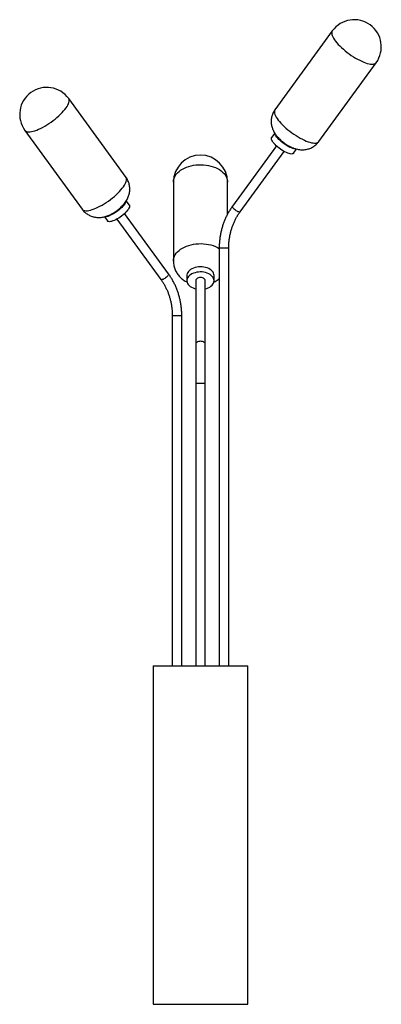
# Model space of a CAD drawing. Header units: millimetres. Extents: x -489 to 45, y -522 to 933.
import ezdxf

# ---------------------------------------------------------------- set-up
doc = ezdxf.new("R2010")
doc.units = ezdxf.units.MM

msp = doc.modelspace()

# ---------------------------------------------------------------- linework, layer by layer
at = {"color": 7, "linetype": 'Continuous', "lineweight": 25}
for p, q in [((-26.9, 916.7), (-111.6, 800.1)), ((-46.9, 753), (37.8, 869.6)), ((-331.5, 700.1), (-416.2, 816.7)), ((-480.9, 769.6), (-396.2, 653)), ((-112, 765.5), (-116.5, 759.3)), ((-109.5, 746.8), (-174.3, 657.6)), ((-84.1, 735.8), (-79.6, 742)), ((-163, 649.4), (-98.2, 738.6)), ((-261.6, 693.1), (-261.6, 576.6)), ((-181.6, 646.1), (-181.6, 693.1)), ((-326.6, 659.3), (-331.1, 665.5)), ((-363.5, 642), (-359, 635.8)), ((-268.8, 557.6), (-333.6, 646.8)), ((-344.9, 638.6), (-280.1, 549.4)), ((-193.9, 595.7), (-193.9, -21.6)), ((-179.9, -21.6), (-179.9, 595.7)), ((-241.6, 555.3), (-241.6, 547.6)), ((-201.6, 547.6), (-201.6, 555.3)), ((-228.6, 547.6), (-228.6, -21.6)), ((-214.6, -21.6), (-214.6, 547.6)), ((-263.2, 495.7), (-263.2, -21.6)), ((-249.2, -21.6), (-249.2, 495.7)), ((-291.6, -21.6), (-291.6, -521.6)), ((-291.6, -21.6), (-151.6, -21.6)), ((-151.6, -521.6), (-151.6, -21.6)), ((-291.6, -521.6), (-151.6, -521.6))]:
    msp.add_line(p, q, dxfattribs=at)
at = {"color": 8, "linetype": 'Continuous', "lineweight": 25}
for p, q in [((-179.9, 595.7), (-193.9, 595.7)), ((-249.2, 495.7), (-263.2, 495.7)), ((-214.6, 395.7), (-228.6, 395.7))]:
    msp.add_line(p, q, dxfattribs=at)
at = {"color": 8, "linetype": 'Continuous', "lineweight": 25, "flags": 128}
for points in [[(-26.9, 916.7), (-27.4, 915.8), (-27.7, 914.5), (-27.8, 913.1), (-27.5, 911.5), (-26.9, 909.7), (-26.1, 907.8), (-25, 905.8), (-23.6, 903.6), (-22, 901.4), (-20.1, 899.1), (-18, 896.7), (-15.7, 894.3), (-13.2, 891.9), (-10.6, 889.5), (-7.8, 887.1), (-4.9, 884.8), (-1.9, 882.6), (1.2, 880.4), (4.3, 878.4), (7.4, 876.5), (10.5, 874.7), (13.6, 873.1), (16.6, 871.7), (19.5, 870.5), (22.2, 869.4), (24.8, 868.6), (27.3, 868), (29.5, 867.6), (31.6, 867.4), (33.4, 867.5), (34.9, 867.8), (36.2, 868.3), (37.3, 869), (37.8, 869.6)], [(-480.9, 769.6), (-480.7, 769.3), (-479.7, 768.5), (-478.5, 767.9), (-477, 767.6), (-475.3, 767.4), (-473.3, 767.5), (-471.2, 767.8), (-468.8, 768.4), (-466.2, 769.1), (-463.5, 770.1), (-460.7, 771.2), (-457.7, 772.6), (-454.7, 774.1), (-451.6, 775.9), (-448.5, 777.7), (-445.4, 779.7), (-442.3, 781.8), (-439.3, 784), (-436.3, 786.3), (-433.5, 788.7), (-430.8, 791.1), (-428.2, 793.5), (-425.8, 795.9), (-423.7, 798.3), (-421.7, 800.6), (-420, 802.9), (-418.5, 805.1), (-417.3, 807.1), (-416.4, 809.1), (-415.8, 810.9), (-415.4, 812.6), (-415.3, 814.1), (-415.6, 815.4), (-416.1, 816.5), (-416.2, 816.7)], [(-111.6, 800.1), (-112.1, 799.2), (-112.4, 797.9), (-112.5, 796.5), (-112.2, 794.9), (-111.7, 793.1), (-110.8, 791.2), (-109.7, 789.2), (-108.3, 787), (-106.7, 784.8), (-104.8, 782.5), (-102.7, 780.1), (-100.4, 777.7), (-97.9, 775.3), (-95.3, 772.9), (-92.5, 770.5), (-89.6, 768.2), (-86.6, 766), (-83.5, 763.8), (-80.4, 761.8), (-77.3, 759.9), (-74.2, 758.1), (-71.1, 756.5), (-68.2, 755.1), (-65.3, 753.9), (-62.5, 752.8), (-59.9, 752), (-57.4, 751.4), (-55.2, 751), (-53.2, 750.9), (-51.3, 750.9), (-49.8, 751.2), (-48.5, 751.7), (-47.4, 752.4), (-46.9, 753)], [(-261.6, 693.1), (-261.4, 695.4), (-260.9, 697.8), (-260, 700.2), (-258.8, 702.5), (-257.3, 704.7), (-255.5, 706.8), (-253.3, 708.7), (-250.9, 710.6), (-248.3, 712.3), (-245.4, 713.8), (-242.2, 715.1), (-238.9, 716.3), (-235.5, 717.2), (-231.9, 718), (-228.3, 718.5), (-224.5, 718.8), (-220.8, 718.8), (-217, 718.7), (-213.3, 718.3), (-209.7, 717.7), (-206.2, 716.9), (-202.8, 715.8), (-199.6, 714.6), (-196.5, 713.2), (-193.7, 711.6), (-191.2, 709.9), (-188.9, 707.9), (-186.8, 705.9), (-185.1, 703.8), (-183.7, 701.5), (-182.7, 699.2), (-182, 696.9), (-181.6, 694.5), (-181.6, 693.1)], [(-396.2, 653), (-396, 652.7), (-395, 651.9), (-393.8, 651.3), (-392.3, 651), (-390.6, 650.8), (-388.6, 650.9), (-386.4, 651.2), (-384.1, 651.8), (-381.5, 652.5), (-378.8, 653.5), (-375.9, 654.7), (-373, 656), (-370, 657.6), (-366.9, 659.3), (-363.8, 661.1), (-360.7, 663.1), (-357.6, 665.2), (-354.5, 667.4), (-351.6, 669.7), (-348.8, 672.1), (-346.1, 674.5), (-343.5, 676.9), (-341.1, 679.3), (-339, 681.7), (-337, 684), (-335.3, 686.3), (-333.8, 688.5), (-332.6, 690.6), (-331.7, 692.5), (-331.1, 694.3), (-330.7, 696), (-330.6, 697.5), (-330.9, 698.8), (-331.4, 699.9), (-331.5, 700.1)], [(-163, 649.4), (-163.5, 649.1), (-164.1, 649), (-165.1, 649.2), (-166.2, 649.5), (-167.4, 650.1), (-168.7, 650.8), (-170, 651.7), (-171.2, 652.6), (-172.3, 653.7), (-173.2, 654.7), (-173.9, 655.6), (-174.4, 656.4), (-174.5, 657.1), (-174.3, 657.6)], [(-261.6, 576.6), (-261.4, 578.9), (-260.9, 581.2), (-260, 583.6), (-258.8, 585.9), (-257.3, 588.1), (-255.5, 590.2), (-253.3, 592.2), (-250.9, 594), (-248.3, 595.7), (-245.4, 597.2), (-242.2, 598.6), (-238.9, 599.7), (-235.5, 600.7), (-231.9, 601.4), (-228.3, 601.9), (-224.5, 602.2), (-220.8, 602.3), (-217, 602.1), (-213.3, 601.7), (-209.7, 601.1), (-206.2, 600.3), (-202.8, 599.3), (-199.6, 598), (-196.5, 596.6), (-193.9, 595.1)], [(-268.8, 557.6), (-268.6, 557.1), (-268.8, 556.4), (-269.2, 555.6), (-269.9, 554.7), (-270.8, 553.7), (-271.9, 552.6), (-273.1, 551.7), (-274.4, 550.8), (-275.7, 550.1), (-276.9, 549.5), (-278, 549.2), (-279, 549), (-279.7, 549.1), (-280.1, 549.4)], [(-214.6, 453.5), (-214.7, 454.5), (-215.2, 455.5), (-216.1, 456.3), (-217.2, 457), (-218.5, 457.6), (-220, 457.9), (-221.6, 458), (-223.1, 457.9), (-224.6, 457.6), (-225.9, 457), (-227, 456.3), (-227.9, 455.5), (-228.4, 454.5), (-228.6, 453.5)]]:
    msp.add_lwpolyline(points, dxfattribs=at)
at = {"color": 7, "linetype": 'Continuous', "lineweight": 25, "flags": 128}
for points in [[(-107.6, 745.2), (-109.6, 746.9), (-111.3, 748.6), (-112.9, 750.3), (-114.2, 751.9), (-115.3, 753.5), (-116.1, 755), (-116.7, 756.3), (-116.9, 757.5), (-116.9, 758.5), (-116.5, 759.3), (-116.5, 759.3)], [(-102.1, 752.8), (-104, 754.5), (-105.7, 756.2), (-107.3, 757.9), (-108.6, 759.6), (-109.7, 761.2), (-110.6, 762.6), (-111.1, 763.9)], [(-84.1, 735.8), (-84.4, 735.5), (-85.2, 735.1), (-86.2, 734.8), (-87.5, 734.7), (-89, 734.9), (-90.7, 735.4), (-92.6, 736), (-94.7, 736.8), (-96.8, 737.9), (-99, 739.1), (-101.2, 740.4), (-103.4, 741.9), (-105.6, 743.5), (-107.6, 745.2)], [(-81.5, 742.4), (-81.9, 742.4), (-83.5, 742.6), (-85.2, 743), (-87.1, 743.6), (-89.1, 744.5), (-91.2, 745.5), (-93.4, 746.7), (-95.7, 748.1), (-97.9, 749.6), (-100, 751.2), (-102.1, 752.8)], [(-332, 664), (-332.1, 663.7), (-332.7, 662.3), (-333.6, 660.8), (-334.8, 659.2), (-336.2, 657.5), (-337.8, 655.8), (-339.6, 654.1), (-341.6, 652.4), (-343.6, 650.8), (-345.8, 649.2), (-348, 647.7), (-350.2, 646.4), (-352.4, 645.2), (-354.5, 644.3), (-356.5, 643.5)], [(-326.6, 659.3), (-326.5, 659.1), (-326.2, 658.3), (-326.2, 657.2), (-326.6, 656), (-327.2, 654.6), (-328.1, 653.1), (-329.2, 651.5), (-330.6, 649.9), (-332.2, 648.2), (-334, 646.4), (-336, 644.7), (-338.1, 643.1), (-340.2, 641.5), (-342.4, 640.1), (-344.7, 638.8), (-346.8, 637.6), (-349, 636.6), (-351, 635.8)], [(-351, 635.8), (-352.8, 635.2), (-354.5, 634.9), (-356, 634.7), (-357.2, 634.8), (-358.2, 635.2), (-358.9, 635.7), (-359, 635.8)], [(-201.6, 555.3), (-201.7, 556.7), (-202.2, 558.4), (-203, 560.1), (-204.2, 561.6), (-205.6, 563), (-207.4, 564.3), (-209.4, 565.5), (-211.6, 566.4), (-214, 567.2), (-216.6, 567.7), (-219.2, 568), (-221.9, 568.1), (-224.5, 568), (-227.1, 567.6), (-229.6, 567), (-232, 566.2), (-234.2, 565.2)], [(-234.2, 565.2), (-236.1, 564), (-237.8, 562.7), (-239.2, 561.3), (-240.3, 559.7), (-241.1, 558), (-241.5, 556.3), (-241.6, 555.3)], [(-234.2, 557.6), (-236.1, 556.4), (-237.8, 555.1), (-239.2, 553.6), (-240.3, 552), (-241.1, 550.4), (-241.5, 548.7), (-241.5, 547), (-241.2, 545.3), (-240.6, 543.6), (-239.6, 542), (-238.2, 540.5), (-236.6, 539.1), (-234.7, 537.9), (-232.6, 536.9), (-230.3, 536), (-228.6, 535.5)], [(-214.6, 535.5), (-212.3, 536.2), (-210, 537.1), (-207.9, 538.2), (-206.1, 539.4), (-204.5, 540.8), (-203.3, 542.4), (-202.4, 544), (-201.8, 545.7), (-201.6, 547.4), (-201.7, 549.1), (-202.2, 550.8), (-203, 552.4), (-204.2, 553.9), (-205.6, 555.4), (-207.4, 556.7), (-209.4, 557.8), (-211.6, 558.8), (-214, 559.5), (-216.6, 560), (-219.2, 560.4), (-221.9, 560.4), (-224.5, 560.3), (-227.1, 559.9), (-229.6, 559.3), (-232, 558.5), (-234.2, 557.6), (-234.2, 557.6)], [(-214.6, 547.6), (-214.7, 548.6), (-215.2, 549.5), (-216.1, 550.4), (-217.2, 551.1), (-218.5, 551.6), (-220, 552), (-221.6, 552.1), (-223.1, 552), (-224.6, 551.6), (-225.9, 551.1), (-227, 550.4), (-227.9, 549.5), (-228.4, 548.6), (-228.6, 547.6), (-228.6, 547.6)]]:
    msp.add_lwpolyline(points, dxfattribs=at)
at = {"color": 7, "linetype": 'Continuous', "lineweight": 25}
for centre, radius, start, end in [((5.5, 893.1), 40, 323.9948, 143.9948), ((-448.6, 793.1), 40, 36.0052, 216.0052), ((-221.6, 693.1), 40, 0, 180), ((-362.1, 657.2), 14.8, 271.3227, 291.9742)]:
    msp.add_arc(centre, radius, start, end, dxfattribs=at)
for points, knots in [([(-111.6, 800), (-112, 799.5), (-112.9, 798.2), (-114.2, 795.9), (-115.4, 793.2), (-116.2, 790.5), (-116.8, 787.7), (-117.2, 784.9), (-117.2, 782.1), (-117, 779.3), (-116.6, 776.6), (-115.9, 774), (-115, 771.4), (-113.9, 768.9), (-112.6, 766.4), (-111, 763.9), (-109.1, 761.4), (-106.9, 758.8), (-104.5, 756.4), (-102, 754.1), (-99.4, 752), (-96.8, 750.1), (-94.1, 748.3), (-91.2, 746.6), (-88.1, 745), (-84.9, 743.6), (-81.7, 742.5), (-78.6, 741.7), (-75.6, 741.2), (-72.6, 740.9), (-69.7, 740.9), (-66.9, 741.2), (-64, 741.7), (-61.3, 742.5), (-58.6, 743.5), (-56, 744.8), (-53.6, 746.3), (-51.3, 748.2), (-49.1, 750.3), (-47.6, 752), (-47, 752.9), (-46.9, 753.1)], [0, 0, 0, 0, 0.016312, 0.042139, 0.067532, 0.092535, 0.117192, 0.141545, 0.165642, 0.189541, 0.213321, 0.237093, 0.261023, 0.285361, 0.310487, 0.336933, 0.365285, 0.395633, 0.42625, 0.455656, 0.48397, 0.511774, 0.539686, 0.568165, 0.597965, 0.630077, 0.661121, 0.689954, 0.717034, 0.743089, 0.768566, 0.793721, 0.818693, 0.84356, 0.868364, 0.893131, 0.917875, 0.942608, 0.969815, 0.996521, 1, 1, 1, 1]), ([(-396.2, 653.1), (-396, 652.8), (-395.2, 651.7), (-393.7, 649.9), (-391.5, 647.9), (-389.2, 646.1), (-386.7, 644.6), (-384.2, 643.4), (-381.6, 642.4), (-378.9, 641.6), (-376.2, 641.2), (-373.5, 640.9), (-370.8, 640.9), (-368.1, 641.1), (-365.3, 641.5), (-362.5, 642.2), (-359.5, 643.1), (-356.4, 644.3), (-353.4, 645.8), (-350.4, 647.5), (-347.5, 649.2), (-344.8, 651.1), (-342.2, 653.1), (-339.7, 655.3), (-337.3, 657.6), (-334.9, 660.3), (-332.7, 663), (-330.8, 665.9), (-329.3, 668.6), (-328.1, 671.3), (-327.2, 674), (-326.5, 676.8), (-326, 679.7), (-325.9, 682.5), (-326, 685.4), (-326.4, 688.2), (-327, 691), (-328, 693.8), (-329.3, 696.6), (-330.5, 698.7), (-331.3, 699.8), (-331.5, 700)], [0, 0, 0, 0, 0.008743, 0.034705, 0.060219, 0.085332, 0.110085, 0.134522, 0.158688, 0.182637, 0.206442, 0.230202, 0.254063, 0.278249, 0.303096, 0.329092, 0.356836, 0.386662, 0.417465, 0.447257, 0.475836, 0.503725, 0.53154, 0.559785, 0.589106, 0.620423, 0.654833, 0.684117, 0.711496, 0.737721, 0.763293, 0.7885, 0.813503, 0.838387, 0.863201, 0.887974, 0.912721, 0.937455, 0.96477, 0.991582, 1, 1, 1, 1]), ([(-174.3, 657.6), (-174.9, 656.8), (-176.5, 654.6), (-178.9, 650.8), (-181.6, 646.2), (-184, 641.4), (-186.1, 636.4), (-188, 631.3), (-189.7, 626.1), (-191.1, 620.7), (-192.2, 615.3), (-193, 609.9), (-193.6, 604.4), (-193.9, 599.6), (-193.9, 596.7), (-193.9, 595.7)], [0, 0, 0, 0, 0.044749, 0.127182, 0.209645, 0.292149, 0.374689, 0.457258, 0.539852, 0.622468, 0.705101, 0.787748, 0.870407, 0.953076, 1, 1, 1, 1]), ([(-179.9, 595.7), (-179.9, 596.5), (-179.9, 599.1), (-179.6, 603.4), (-179.1, 608.4), (-178.3, 613.5), (-177.2, 618.4), (-175.9, 623.3), (-174.3, 628), (-172.5, 632.6), (-170.5, 637.1), (-168.2, 641.5), (-165.7, 645.6), (-163.9, 648.1), (-163, 649.4)], [0, 0, 0, 0, 0.0447034, 0.131883, 0.2190683, 0.3062511, 0.3934341, 0.4806203, 0.5678134, 0.6550179, 0.7422393, 0.8294844, 0.9167611, 1, 1, 1, 1]), ([(-261.5, 576.6), (-261.5, 575.8), (-261.5, 574), (-261.1, 571.1), (-260.5, 568), (-259.5, 565), (-258.3, 562.1), (-256.8, 559.3), (-255, 556.7), (-253, 554.2), (-250.8, 551.9), (-248.4, 549.8), (-245.7, 547.9), (-243.3, 546.4), (-241.8, 545.7), (-241.3, 545.4)], [0, 0, 0, 0, 0.058348, 0.139977, 0.221003, 0.30159, 0.38191, 0.462153, 0.542524, 0.623247, 0.704561, 0.786709, 0.869921, 0.954378, 1, 1, 1, 1]), ([(-249.2, 495.7), (-249.2, 496.7), (-249.2, 499.5), (-249.5, 504.2), (-250, 509.7), (-250.9, 515.2), (-252, 520.6), (-253.4, 525.9), (-255, 531.2), (-256.9, 536.3), (-259.1, 541.2), (-261.5, 546.1), (-264.2, 550.7), (-266.6, 554.6), (-268.2, 556.8), (-268.8, 557.6)], [0, 0, 0, 0, 0.044587, 0.127262, 0.209948, 0.292635, 0.375323, 0.458007, 0.540686, 0.623356, 0.706013, 0.788652, 0.871268, 0.953856, 1, 1, 1, 1]), ([(-280.1, 549.4), (-279.6, 548.7), (-278.2, 546.8), (-276, 543.3), (-273.6, 539.1), (-271.5, 534.6), (-269.5, 530.1), (-267.8, 525.3), (-266.4, 520.5), (-265.2, 515.6), (-264.3, 510.6), (-263.7, 505.6), (-263.3, 500.6), (-263.2, 497.3), (-263.2, 495.7)], [0, 0, 0, 0, 0.044544, 0.132008, 0.219443, 0.306827, 0.394167, 0.481473, 0.56875, 0.656004, 0.743239, 0.83046, 0.917669, 1, 1, 1, 1]), ([(-202, 545.3), (-201.9, 545.4), (-201.5, 545.5), (-200.3, 546.2), (-198.3, 547.3), (-195.9, 548.9), (-194.5, 550.1), (-193.9, 550.6)], [0, 0, 0, 0, 0.050664, 0.126404, 0.426442, 0.764235, 1, 1, 1, 1])]:
    msp.add_open_spline(points, degree=3, knots=knots, dxfattribs=at)

doc.saveas('drawing.dxf')
